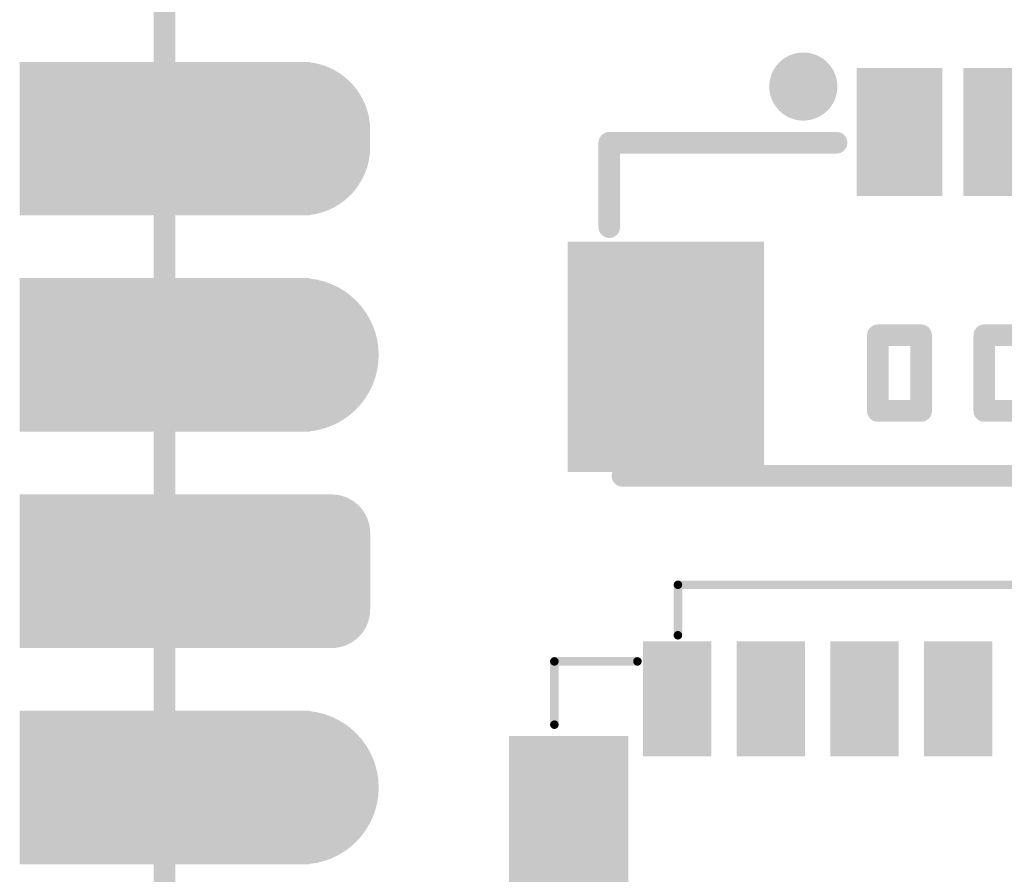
# Model space of a CAD drawing. Header units: millimetres. Extents: x 126.2 to 150.6, y 45.7 to 98.3.
# Tile 5 of 8: x 126.2 to 137.8, y 74.1 to 84.2. Entities that reach past the tile are written whole.
import ezdxf

# ---------------------------------------------------------------- set-up
doc = ezdxf.new("R2010")
doc.units = ezdxf.units.MM
for name, color, linetype in [('BottomLayer', 5, 'Continuous'), ('BottomSolder', 6, 'Continuous'), ('KeepOutLayer', 6, 'Continuous'), ('Mechanical1', 6, 'Continuous'), ('Mechanical15', 56, 'Continuous'), ('MidLayer1', 16, 'Continuous'), ('MidLayer2', 76, 'Continuous'), ('MidLayer3', 90, 'Continuous'), ('MidLayer4', 156, 'Continuous'), ('MultiLayer', 9, 'Continuous'), ('PadHoleLayer', 156, 'Continuous'), ('TopLayer', 1, 'Continuous'), ('TopOverlay', 2, 'Continuous'), ('TopPaste', 8, 'Continuous'), ('TopSolder', 216, 'Continuous')]:
    doc.layers.add(name, color=color, linetype=linetype)

# ---------------------------------------------------------------- blocks, each defined once
blk = doc.blocks.new('P_________1')
at = {"layer": 'BottomLayer', "const_width": 1.4}
blk.add_lwpolyline([(-8.89, 11.33), (-8.89, 11.53)], dxfattribs=at)
at = {"layer": 'BottomLayer'}
for points, const_width in [([(-9.24, 11.53, 1), (-8.54, 11.53, 1)], 0.7), ([(-9.24, 11.33, 1), (-8.54, 11.33, 1)], 0.7), ([(-9.29, 8.89, 1), (-8.49, 8.89, 1)], 0.8), ([(-9.415, 6.8, 1), (-9.065, 6.8, 1)], 0.35), ([(-8.715, 6.8, 1), (-8.365, 6.8, 1)], 0.35), ([(-9.415, 5.9, 1), (-9.065, 5.9, 1)], 0.35), ([(-8.715, 5.9, 1), (-8.365, 5.9, 1)], 0.35), ([(-9.29, 3.81, 1), (-8.49, 3.81, 1)], 0.8)]:
    blk.add_lwpolyline(points, format="xyb", close=True, dxfattribs=dict(at, const_width=const_width))
for points in [[(-12.1, 10.63), (-8.9, 10.63), (-12.1, 12.23), (-8.9, 12.23)], [(-12.1, 8.09), (-8.9, 8.09), (-12.1, 9.69), (-8.9, 9.69)], [(-12.1, 5.55), (-8.9, 5.55), (-12.1, 7.15), (-8.9, 7.15)], [(-9.24, 7.15), (-9.24, 5.55), (-8.54, 7.15), (-8.54, 5.55)], [(-9.59, 6.8), (-9.59, 5.9), (-8.19, 6.8), (-8.19, 5.9)], [(-12.1, 3.01), (-8.9, 3.01), (-12.1, 4.61), (-8.9, 4.61)]]:
    blk.add_solid(points, dxfattribs=at)
at = {"layer": 'BottomSolder', "const_width": 1.603}
blk.add_lwpolyline([(-8.89, 11.33), (-8.89, 11.53)], dxfattribs=at)
at = {"layer": 'BottomSolder'}
for points, const_width in [([(-9.291, 11.53, 1), (-8.489, 11.53, 1)], 0.802), ([(-9.291, 11.33, 1), (-8.489, 11.33, 1)], 0.802), ([(-9.341, 8.89, 1), (-8.439, 8.89, 1)], 0.902), ([(-9.466, 6.8, 1), (-9.014, 6.8, 1)], 0.452), ([(-8.766, 6.8, 1), (-8.314, 6.8, 1)], 0.452), ([(-9.466, 5.9, 1), (-9.014, 5.9, 1)], 0.452), ([(-8.766, 5.9, 1), (-8.314, 5.9, 1)], 0.452), ([(-9.341, 3.81, 1), (-8.439, 3.81, 1)], 0.902)]:
    blk.add_lwpolyline(points, format="xyb", close=True, dxfattribs=dict(at, const_width=const_width))
for points in [[(-12.202, 10.528), (-8.798, 10.528), (-12.202, 12.332), (-8.798, 12.332)], [(-12.202, 7.988), (-8.798, 7.988), (-12.202, 9.792), (-8.798, 9.792)], [(-12.202, 5.448), (-8.798, 5.448), (-12.202, 7.252), (-8.798, 7.252)], [(-9.24, 7.252), (-9.24, 5.448), (-8.54, 7.252), (-8.54, 5.448)], [(-9.692, 6.8), (-9.692, 5.9), (-8.088, 6.8), (-8.088, 5.9)], [(-12.202, 2.908), (-8.798, 2.908), (-12.202, 4.712), (-8.798, 4.712)]]:
    blk.add_solid(points, dxfattribs=at)
at = {"layer": 'Mechanical1', "const_width": 0.254}
blk.add_lwpolyline([(-10.5, -24.39), (-10.5, 24.5)], dxfattribs=at)
at = {"layer": 'MidLayer1', "const_width": 1.4}
blk.add_lwpolyline([(-8.89, 11.33), (-8.89, 11.53)], dxfattribs=at)
at = {"layer": 'MidLayer1'}
for points, const_width in [([(-9.24, 11.53, 1), (-8.54, 11.53, 1)], 0.7), ([(-9.24, 11.33, 1), (-8.54, 11.33, 1)], 0.7), ([(-9.29, 8.89, 1), (-8.49, 8.89, 1)], 0.8), ([(-9.415, 6.8, 1), (-9.065, 6.8, 1)], 0.35), ([(-8.715, 6.8, 1), (-8.365, 6.8, 1)], 0.35), ([(-9.415, 5.9, 1), (-9.065, 5.9, 1)], 0.35), ([(-8.715, 5.9, 1), (-8.365, 5.9, 1)], 0.35), ([(-9.29, 3.81, 1), (-8.49, 3.81, 1)], 0.8)]:
    blk.add_lwpolyline(points, format="xyb", close=True, dxfattribs=dict(at, const_width=const_width))
for points in [[(-12.1, 10.63), (-8.9, 10.63), (-12.1, 12.23), (-8.9, 12.23)], [(-12.1, 8.09), (-8.9, 8.09), (-12.1, 9.69), (-8.9, 9.69)], [(-12.1, 5.55), (-8.9, 5.55), (-12.1, 7.15), (-8.9, 7.15)], [(-9.24, 7.15), (-9.24, 5.55), (-8.54, 7.15), (-8.54, 5.55)], [(-9.59, 6.8), (-9.59, 5.9), (-8.19, 6.8), (-8.19, 5.9)], [(-12.1, 3.01), (-8.9, 3.01), (-12.1, 4.61), (-8.9, 4.61)]]:
    blk.add_solid(points, dxfattribs=at)
at = {"layer": 'MidLayer2', "const_width": 1.4}
blk.add_lwpolyline([(-8.89, 11.33), (-8.89, 11.53)], dxfattribs=at)
at = {"layer": 'MidLayer2'}
for points, const_width in [([(-9.24, 11.53, 1), (-8.54, 11.53, 1)], 0.7), ([(-9.24, 11.33, 1), (-8.54, 11.33, 1)], 0.7), ([(-9.29, 8.89, 1), (-8.49, 8.89, 1)], 0.8), ([(-9.415, 6.8, 1), (-9.065, 6.8, 1)], 0.35), ([(-8.715, 6.8, 1), (-8.365, 6.8, 1)], 0.35), ([(-9.415, 5.9, 1), (-9.065, 5.9, 1)], 0.35), ([(-8.715, 5.9, 1), (-8.365, 5.9, 1)], 0.35), ([(-9.29, 3.81, 1), (-8.49, 3.81, 1)], 0.8)]:
    blk.add_lwpolyline(points, format="xyb", close=True, dxfattribs=dict(at, const_width=const_width))
for points in [[(-12.1, 10.63), (-8.9, 10.63), (-12.1, 12.23), (-8.9, 12.23)], [(-12.1, 8.09), (-8.9, 8.09), (-12.1, 9.69), (-8.9, 9.69)], [(-12.1, 5.55), (-8.9, 5.55), (-12.1, 7.15), (-8.9, 7.15)], [(-9.24, 7.15), (-9.24, 5.55), (-8.54, 7.15), (-8.54, 5.55)], [(-9.59, 6.8), (-9.59, 5.9), (-8.19, 6.8), (-8.19, 5.9)], [(-12.1, 3.01), (-8.9, 3.01), (-12.1, 4.61), (-8.9, 4.61)]]:
    blk.add_solid(points, dxfattribs=at)
at = {"layer": 'MidLayer3', "const_width": 1.4}
blk.add_lwpolyline([(-8.89, 11.33), (-8.89, 11.53)], dxfattribs=at)
at = {"layer": 'MidLayer3'}
for points, const_width in [([(-9.24, 11.53, 1), (-8.54, 11.53, 1)], 0.7), ([(-9.24, 11.33, 1), (-8.54, 11.33, 1)], 0.7), ([(-9.29, 8.89, 1), (-8.49, 8.89, 1)], 0.8), ([(-9.415, 6.8, 1), (-9.065, 6.8, 1)], 0.35), ([(-8.715, 6.8, 1), (-8.365, 6.8, 1)], 0.35), ([(-9.415, 5.9, 1), (-9.065, 5.9, 1)], 0.35), ([(-8.715, 5.9, 1), (-8.365, 5.9, 1)], 0.35), ([(-9.29, 3.81, 1), (-8.49, 3.81, 1)], 0.8)]:
    blk.add_lwpolyline(points, format="xyb", close=True, dxfattribs=dict(at, const_width=const_width))
for points in [[(-12.1, 10.63), (-8.9, 10.63), (-12.1, 12.23), (-8.9, 12.23)], [(-12.1, 8.09), (-8.9, 8.09), (-12.1, 9.69), (-8.9, 9.69)], [(-12.1, 5.55), (-8.9, 5.55), (-12.1, 7.15), (-8.9, 7.15)], [(-9.24, 7.15), (-9.24, 5.55), (-8.54, 7.15), (-8.54, 5.55)], [(-9.59, 6.8), (-9.59, 5.9), (-8.19, 6.8), (-8.19, 5.9)], [(-12.1, 3.01), (-8.9, 3.01), (-12.1, 4.61), (-8.9, 4.61)]]:
    blk.add_solid(points, dxfattribs=at)
at = {"layer": 'MidLayer4', "const_width": 1.4}
blk.add_lwpolyline([(-8.89, 11.33), (-8.89, 11.53)], dxfattribs=at)
at = {"layer": 'MidLayer4'}
for points, const_width in [([(-9.24, 11.53, 1), (-8.54, 11.53, 1)], 0.7), ([(-9.24, 11.33, 1), (-8.54, 11.33, 1)], 0.7), ([(-9.29, 8.89, 1), (-8.49, 8.89, 1)], 0.8), ([(-9.415, 6.8, 1), (-9.065, 6.8, 1)], 0.35), ([(-8.715, 6.8, 1), (-8.365, 6.8, 1)], 0.35), ([(-9.415, 5.9, 1), (-9.065, 5.9, 1)], 0.35), ([(-8.715, 5.9, 1), (-8.365, 5.9, 1)], 0.35), ([(-9.29, 3.81, 1), (-8.49, 3.81, 1)], 0.8)]:
    blk.add_lwpolyline(points, format="xyb", close=True, dxfattribs=dict(at, const_width=const_width))
for points in [[(-12.1, 10.63), (-8.9, 10.63), (-12.1, 12.23), (-8.9, 12.23)], [(-12.1, 8.09), (-8.9, 8.09), (-12.1, 9.69), (-8.9, 9.69)], [(-12.1, 5.55), (-8.9, 5.55), (-12.1, 7.15), (-8.9, 7.15)], [(-9.24, 7.15), (-9.24, 5.55), (-8.54, 7.15), (-8.54, 5.55)], [(-9.59, 6.8), (-9.59, 5.9), (-8.19, 6.8), (-8.19, 5.9)], [(-12.1, 3.01), (-8.9, 3.01), (-12.1, 4.61), (-8.9, 4.61)]]:
    blk.add_solid(points, dxfattribs=at)
at = {"layer": 'MultiLayer', "const_width": 1.4}
blk.add_lwpolyline([(-8.89, 11.33), (-8.89, 11.53)], dxfattribs=at)
at = {"layer": 'MultiLayer'}
for points, const_width in [([(-9.24, 11.53, 1), (-8.54, 11.53, 1)], 0.7), ([(-9.24, 11.33, 1), (-8.54, 11.33, 1)], 0.7), ([(-9.29, 8.89, 1), (-8.49, 8.89, 1)], 0.8), ([(-9.415, 6.8, 1), (-9.065, 6.8, 1)], 0.35), ([(-8.715, 6.8, 1), (-8.365, 6.8, 1)], 0.35), ([(-9.415, 5.9, 1), (-9.065, 5.9, 1)], 0.35), ([(-8.715, 5.9, 1), (-8.365, 5.9, 1)], 0.35), ([(-9.29, 3.81, 1), (-8.49, 3.81, 1)], 0.8)]:
    blk.add_lwpolyline(points, format="xyb", close=True, dxfattribs=dict(at, const_width=const_width))
for points in [[(-12.1, 10.63), (-8.9, 10.63), (-12.1, 12.23), (-8.9, 12.23)], [(-12.1, 8.09), (-8.9, 8.09), (-12.1, 9.69), (-8.9, 9.69)], [(-12.1, 5.55), (-8.9, 5.55), (-12.1, 7.15), (-8.9, 7.15)], [(-9.24, 7.15), (-9.24, 5.55), (-8.54, 7.15), (-8.54, 5.55)], [(-9.59, 6.8), (-9.59, 5.9), (-8.19, 6.8), (-8.19, 5.9)], [(-12.1, 3.01), (-8.9, 3.01), (-12.1, 4.61), (-8.9, 4.61)]]:
    blk.add_solid(points, dxfattribs=at)
at = {"layer": 'PadHoleLayer', "const_width": 0.5}
for points in [[(-10.75, 11.43, 1), (-10.25, 11.43, 1)], [(-9.14, 11.43, 1), (-8.64, 11.43, 1)], [(-10.75, 8.89, 1), (-10.25, 8.89, 1)], [(-9.14, 8.89, 1), (-8.64, 8.89, 1)], [(-10.75, 6.35, 1), (-10.25, 6.35, 1)], [(-9.14, 6.35, 1), (-8.64, 6.35, 1)], [(-10.75, 3.81, 1), (-10.25, 3.81, 1)], [(-9.14, 3.81, 1), (-8.64, 3.81, 1)]]:
    blk.add_lwpolyline(points, format="xyb", close=True, dxfattribs=at)
at = {"layer": 'TopLayer', "const_width": 1.4}
blk.add_lwpolyline([(-8.89, 11.33), (-8.89, 11.53)], dxfattribs=at)
at = {"layer": 'TopLayer'}
for points, const_width in [([(-9.24, 11.53, 1), (-8.54, 11.53, 1)], 0.7), ([(-9.24, 11.33, 1), (-8.54, 11.33, 1)], 0.7), ([(-9.29, 8.89, 1), (-8.49, 8.89, 1)], 0.8), ([(-9.415, 6.8, 1), (-9.065, 6.8, 1)], 0.35), ([(-8.715, 6.8, 1), (-8.365, 6.8, 1)], 0.35), ([(-9.415, 5.9, 1), (-9.065, 5.9, 1)], 0.35), ([(-8.715, 5.9, 1), (-8.365, 5.9, 1)], 0.35), ([(-9.29, 3.81, 1), (-8.49, 3.81, 1)], 0.8)]:
    blk.add_lwpolyline(points, format="xyb", close=True, dxfattribs=dict(at, const_width=const_width))
for points in [[(-12.1, 10.63), (-8.9, 10.63), (-12.1, 12.23), (-8.9, 12.23)], [(-12.1, 8.09), (-8.9, 8.09), (-12.1, 9.69), (-8.9, 9.69)], [(-12.1, 5.55), (-8.9, 5.55), (-12.1, 7.15), (-8.9, 7.15)], [(-9.24, 7.15), (-9.24, 5.55), (-8.54, 7.15), (-8.54, 5.55)], [(-9.59, 6.8), (-9.59, 5.9), (-8.19, 6.8), (-8.19, 5.9)], [(-12.1, 3.01), (-8.9, 3.01), (-12.1, 4.61), (-8.9, 4.61)]]:
    blk.add_solid(points, dxfattribs=at)
at = {"layer": 'TopSolder', "const_width": 1.603}
blk.add_lwpolyline([(-8.89, 11.33), (-8.89, 11.53)], dxfattribs=at)
at = {"layer": 'TopSolder'}
for points, const_width in [([(-9.291, 11.53, 1), (-8.489, 11.53, 1)], 0.802), ([(-9.291, 11.33, 1), (-8.489, 11.33, 1)], 0.802), ([(-9.341, 8.89, 1), (-8.439, 8.89, 1)], 0.902), ([(-9.466, 6.8, 1), (-9.014, 6.8, 1)], 0.452), ([(-8.766, 6.8, 1), (-8.314, 6.8, 1)], 0.452), ([(-9.466, 5.9, 1), (-9.014, 5.9, 1)], 0.452), ([(-8.766, 5.9, 1), (-8.314, 5.9, 1)], 0.452), ([(-9.341, 3.81, 1), (-8.439, 3.81, 1)], 0.902)]:
    blk.add_lwpolyline(points, format="xyb", close=True, dxfattribs=dict(at, const_width=const_width))
for points in [[(-12.202, 10.528), (-8.798, 10.528), (-12.202, 12.332), (-8.798, 12.332)], [(-12.202, 7.988), (-8.798, 7.988), (-12.202, 9.792), (-8.798, 9.792)], [(-12.202, 5.448), (-8.798, 5.448), (-12.202, 7.252), (-8.798, 7.252)], [(-9.24, 7.252), (-9.24, 5.448), (-8.54, 7.252), (-8.54, 5.448)], [(-9.692, 6.8), (-9.692, 5.9), (-8.088, 6.8), (-8.088, 5.9)], [(-12.202, 2.908), (-8.798, 2.908), (-12.202, 4.712), (-8.798, 4.712)]]:
    blk.add_solid(points, dxfattribs=at)
blk = doc.blocks.new('TF_SMD_H2_8____MUP_M617_2_16')
at = {"layer": 'TopLayer'}
for points in [[(-4.835, 1.378), (-4.135, 1.378), (-4.835, 2.628), (-4.135, 2.628)], [(-3.735, 1.378), (-3.035, 1.378), (-3.735, 2.628), (-3.035, 2.628)], [(-2.635, 1.378), (-1.935, 1.378), (-2.635, 2.628), (-1.935, 2.628)], [(-1.535, 1.378), (-0.835, 1.378), (-1.535, 2.628), (-0.835, 2.628)], [(-6.406, -1.584), (-5.106, -1.584), (-6.406, 1.516), (-5.106, 1.516)]]:
    blk.add_solid(points, dxfattribs=at)
at = {"layer": 'TopOverlay', "const_width": 0.1}
for points in [[(-4.475, 2.75), (-4.475, 3.343)], [(-4.475, 3.343), (4.425, 3.343)], [(-5.925, 2.443), (-4.95, 2.443)], [(-5.925, 1.7), (-5.925, 2.443)]]:
    blk.add_lwpolyline(points, dxfattribs=at)
at = {"layer": 'TopOverlay', "const_width": 0.05}
for points in [[(-4.5, 3.343, 1), (-4.45, 3.343, 1)], [(-4.5, 3.343, 1), (-4.45, 3.343, 1)], [(-4.5, 2.75, 1), (-4.45, 2.75, 1)], [(-5.95, 2.443, 1), (-5.9, 2.443, 1)], [(-5.95, 2.443, 1), (-5.9, 2.443, 1)], [(-4.975, 2.443, 1), (-4.925, 2.443, 1)], [(-5.95, 1.7, 1), (-5.9, 1.7, 1)]]:
    blk.add_lwpolyline(points, format="xyb", close=True, dxfattribs=at)
at = {"layer": 'TopPaste'}
for points in [[(-4.835, 1.378), (-4.135, 1.378), (-4.835, 2.628), (-4.135, 2.628)], [(-3.735, 1.378), (-3.035, 1.378), (-3.735, 2.628), (-3.035, 2.628)], [(-2.635, 1.378), (-1.935, 1.378), (-2.635, 2.628), (-1.935, 2.628)], [(-1.535, 1.378), (-0.835, 1.378), (-1.535, 2.628), (-0.835, 2.628)], [(-6.406, -1.584), (-5.106, -1.584), (-6.406, 1.516), (-5.106, 1.516)]]:
    blk.add_solid(points, dxfattribs=at)
at = {"layer": 'TopSolder'}
for points in [[(-4.886, 1.327), (-4.084, 1.327), (-4.886, 2.679), (-4.084, 2.679)], [(-3.786, 1.327), (-2.984, 1.327), (-3.786, 2.679), (-2.984, 2.679)], [(-2.686, 1.327), (-1.884, 1.327), (-2.686, 2.679), (-1.884, 2.679)], [(-1.586, 1.327), (-0.784, 1.327), (-1.586, 2.679), (-0.784, 2.679)], [(-6.457, -1.635), (-5.055, -1.635), (-6.457, 1.567), (-5.055, 1.567)]]:
    blk.add_solid(points, dxfattribs=at)
blk = doc.blocks.new('MX1_25_LT_4P_20')
at = {"layer": 'Mechanical15', "const_width": 0.05}
for points in [[(0, -0.5), (0, 0.5)], [(-0.5, 0), (0.5, 0)]]:
    blk.add_lwpolyline(points, dxfattribs=at)
at = {"layer": 'Mechanical15'}
for points, const_width in [([(-0.012, 0.5, 1), (0.012, 0.5, 1)], 0.025), ([(0.35, 0, 1), (-0.35, 0, 1)], 0.05), ([(-0.512, 0, 1), (-0.487, 0, 1)], 0.025), ([(-0.362, 0, 1), (-0.337, 0, 1)], 0.025), ([(0.337, 0, 1), (0.362, 0, 1)], 0.025), ([(0.487, 0, 1), (0.512, 0, 1)], 0.025), ([(-0.012, -0.5, 1), (0.012, -0.5, 1)], 0.025)]:
    blk.add_lwpolyline(points, format="xyb", close=True, dxfattribs=dict(at, const_width=const_width))
at = {"layer": 'TopLayer'}
for points in [[(-2.289, 1.611), (-1.489, 1.611), (-2.289, 2.911), (-1.489, 2.911)], [(-1.039, 1.611), (-0.239, 1.611), (-1.039, 2.911), (-0.239, 2.911)], [(0.211, 1.611), (1.011, 1.611), (0.211, 2.911), (1.011, 2.911)], [(1.461, 1.611), (2.261, 1.611), (1.461, 2.911), (2.261, 2.911)], [(-5.682, 0.869), (-5.682, -1.631), (-3.582, 0.869), (-3.582, -1.631)], [(3.554, 0.869), (3.554, -1.631), (5.654, 0.869), (5.654, -1.631)]]:
    blk.add_solid(points, dxfattribs=at)
at = {"layer": 'TopOverlay'}
for points, const_width in [([(-2.817, 2.794, 1), (-3.217, 2.794, 1)], 0.4), ([(-3.317, 2.794, 1), (-3.117, 2.794, 1)], 0.2), ([(-2.917, 2.794, 1), (-2.717, 2.794, 1)], 0.2), ([(-5.358, 2.134, 1), (-5.231, 2.134, 1)], 0.127), ([(-5.358, 2.134, 1), (-5.231, 2.134, 1)], 0.127), ([(-2.691, 2.134, 1), (-2.564, 2.134, 1)], 0.127), ([(2.536, 2.134, 1), (2.663, 2.134, 1)], 0.127), ([(5.203, 2.134, 1), (5.33, 2.134, 1)], 0.127), ([(5.203, 2.134, 1), (5.33, 2.134, 1)], 0.127), ([(-5.358, 1.143, 1), (-5.231, 1.143, 1)], 0.127), ([(5.203, 1.143, 1), (5.33, 1.143, 1)], 0.127), ([(-1.698, -0.127, 1), (-1.571, -0.127, 1)], 0.127), ([(-1.698, -0.127, 1), (-1.571, -0.127, 1)], 0.127), ([(-0.956, -0.127, 1), (-0.829, -0.127, 1)], 0.127), ([(-0.956, -0.127, 1), (-0.829, -0.127, 1)], 0.127), ([(0.294, -0.127, 1), (0.421, -0.127, 1)], 0.127), ([(0.294, -0.127, 1), (0.421, -0.127, 1)], 0.127), ([(0.802, -0.127, 1), (0.929, -0.127, 1)], 0.127), ([(0.802, -0.127, 1), (0.929, -0.127, 1)], 0.127), ([(1.544, -0.127, 1), (1.671, -0.127, 1)], 0.127), ([(1.544, -0.127, 1), (1.671, -0.127, 1)], 0.127), ([(-2.206, -0.127, 1), (-2.079, -0.127, 1)], 0.127), ([(-2.206, -0.127, 1), (-2.079, -0.127, 1)], 0.127), ([(-0.448, -0.127, 1), (-0.321, -0.127, 1)], 0.127), ([(-0.448, -0.127, 1), (-0.321, -0.127, 1)], 0.127), ([(2.052, -0.127, 1), (2.179, -0.127, 1)], 0.127), ([(2.052, -0.127, 1), (2.179, -0.127, 1)], 0.127), ([(-2.206, -1.016, 1), (-2.079, -1.016, 1)], 0.127), ([(-2.206, -1.016, 1), (-2.079, -1.016, 1)], 0.127), ([(-1.698, -1.016, 1), (-1.571, -1.016, 1)], 0.127), ([(-1.698, -1.016, 1), (-1.571, -1.016, 1)], 0.127), ([(-0.956, -1.016, 1), (-0.829, -1.016, 1)], 0.127), ([(-0.956, -1.016, 1), (-0.829, -1.016, 1)], 0.127), ([(-0.448, -1.016, 1), (-0.321, -1.016, 1)], 0.127), ([(-0.448, -1.016, 1), (-0.321, -1.016, 1)], 0.127), ([(0.294, -1.016, 1), (0.421, -1.016, 1)], 0.127), ([(0.294, -1.016, 1), (0.421, -1.016, 1)], 0.127), ([(0.802, -1.016, 1), (0.929, -1.016, 1)], 0.127), ([(0.802, -1.016, 1), (0.929, -1.016, 1)], 0.127), ([(1.544, -1.016, 1), (1.671, -1.016, 1)], 0.127), ([(1.544, -1.016, 1), (1.671, -1.016, 1)], 0.127), ([(2.052, -1.016, 1), (2.179, -1.016, 1)], 0.127), ([(2.052, -1.016, 1), (2.179, -1.016, 1)], 0.127), ([(-5.203, -1.778, 1), (-5.076, -1.778, 1)], 0.127), ([(5.203, -1.778, 1), (5.33, -1.778, 1)], 0.127)]:
    blk.add_lwpolyline(points, format="xyb", close=True, dxfattribs=dict(at, const_width=const_width))
at = {"layer": 'TopOverlay', "const_width": 0.254}
for points in [[(-5.295, 2.134), (-2.628, 2.134)], [(-5.295, 1.143), (-5.295, 2.134)], [(2.6, 2.134), (5.267, 2.134)], [(5.267, 1.143), (5.267, 2.134)], [(-2.143, -0.127), (-1.635, -0.127)], [(-2.143, -1.016), (-2.143, -0.127)], [(-1.635, -1.016), (-1.635, -0.127)], [(-0.893, -1.016), (-0.893, -0.127)], [(-0.893, -0.127), (-0.385, -0.127)], [(-0.385, -1.016), (-0.385, -0.127)], [(0.357, -1.016), (0.357, -0.127)], [(0.357, -0.127), (0.865, -0.127)], [(0.865, -1.016), (0.865, -0.127)], [(1.607, -1.016), (1.607, -0.127)], [(1.607, -0.127), (2.115, -0.127)], [(2.115, -1.016), (2.115, -0.127)], [(-2.143, -1.016), (-1.635, -1.016)], [(-0.893, -1.016), (-0.385, -1.016)], [(0.357, -1.016), (0.865, -1.016)], [(1.607, -1.016), (2.115, -1.016)], [(-5.14, -1.778), (5.267, -1.778)]]:
    blk.add_lwpolyline(points, dxfattribs=at)
at = {"layer": 'TopPaste'}
for points in [[(-2.289, 1.611), (-1.489, 1.611), (-2.289, 2.911), (-1.489, 2.911)], [(-1.039, 1.611), (-0.239, 1.611), (-1.039, 2.911), (-0.239, 2.911)], [(0.211, 1.611), (1.011, 1.611), (0.211, 2.911), (1.011, 2.911)], [(1.461, 1.611), (2.261, 1.611), (1.461, 2.911), (2.261, 2.911)], [(-5.682, 0.869), (-5.682, -1.631), (-3.582, 0.869), (-3.582, -1.631)], [(3.554, 0.869), (3.554, -1.631), (5.654, 0.869), (5.654, -1.631)]]:
    blk.add_solid(points, dxfattribs=at)
at = {"layer": 'TopSolder'}
for points in [[(-2.39, 1.509), (-1.387, 1.509), (-2.39, 3.012), (-1.387, 3.012)], [(-1.14, 1.509), (-0.137, 1.509), (-1.14, 3.012), (-0.137, 3.012)], [(0.11, 1.509), (1.113, 1.509), (0.11, 3.012), (1.113, 3.012)], [(1.36, 1.509), (2.363, 1.509), (1.36, 3.012), (2.363, 3.012)], [(-5.784, 0.971), (-5.784, -1.733), (-3.48, 0.971), (-3.48, -1.733)], [(3.453, 0.971), (3.453, -1.733), (5.756, 0.971), (5.756, -1.733)]]:
    blk.add_solid(points, dxfattribs=at)

msp = doc.modelspace()

# ---------------------------------------------------------------- linework, layer by layer
at = {"layer": 'KeepOutLayer', "const_width": 0.254}
msp.add_lwpolyline([(127.908, 46.851), (127.908, 95.851)], dxfattribs=at)

# ---------------------------------------------------------------- block references
for name, p in [('P_________1', (138.409, 71.353)), ('MX1_25_LT_4P_20', (138.422, 80.601)), ('TF_SMD_H2_8____MUP_M617_2_16', (138.408, 74.201))]:
    msp.add_blockref(name, p)

doc.saveas('drawing.dxf')
